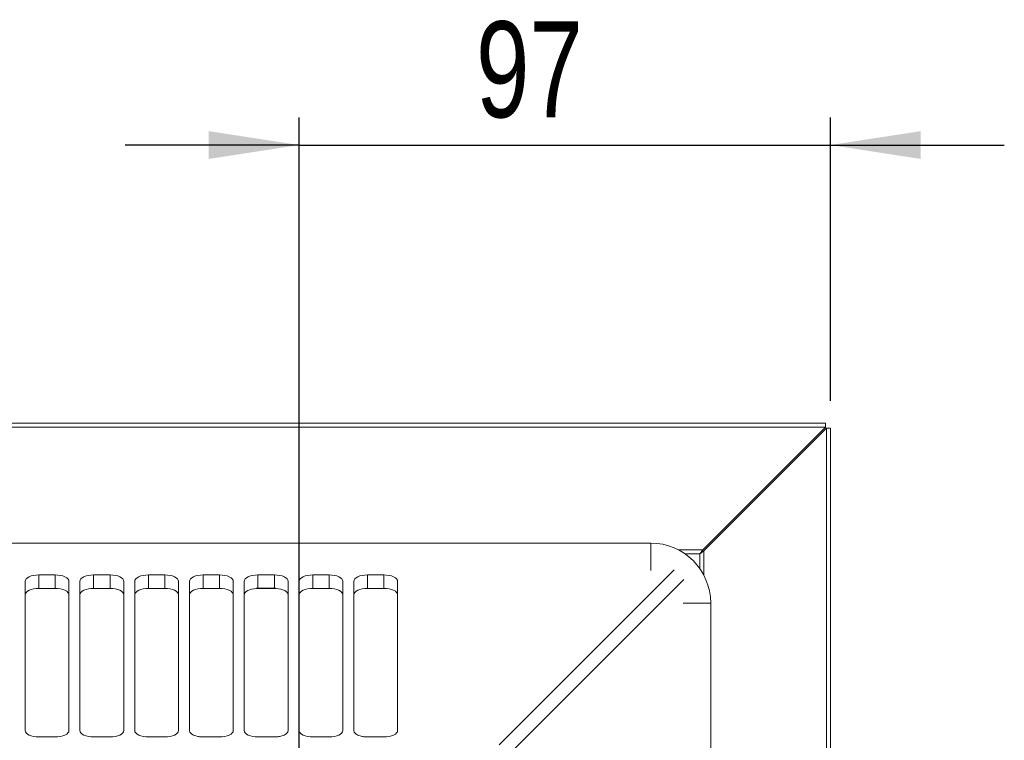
# Model space of a CAD drawing. Header units: millimetres. Extents: x 35 to 1425, y 109 to 972.
# Tile 34 of 34: x 1245 to 1425, y 768 to 899. Entities that reach past the tile are written whole.
import ezdxf

# ---------------------------------------------------------------- set-up
doc = ezdxf.new("R2010")
doc.units = ezdxf.units.MM
doc.header["$LTSCALE"] = 5
doc.layers.add('AA', color=7, linetype='Continuous')
doc.styles.add('SLDTEXTSTYLE1', font='TXT', dxfattribs={"width": 0.75})
doc.dimstyles.new('SLDDIMSTYLE2', dxfattribs={"dimtxt": 17.5, "dimasz": 16.51, "dimexe": 0, "dimexo": 0.0625, "dimgap": 4.375, "dimtad": 1, "dimrnd": 1e-09, "dimzin": 12, "dimdsep": 46, "dimtxsty": 'SLDTEXTSTYLE1', "dimsah": 1, "dimcen": 0.09, "dimadec": 0, "dimazin": 3, "dimtfac": 1, "dimtmove": 0, "dimatfit": 0, "dimfxl": 1, "dimfrac": 2, "dimtolj": 1, "dimtzin": 12, "dimarcsym": 0})

# ---------------------------------------------------------------- blocks, each defined once
blk = doc.blocks.new('*D8')
at = {"layer": 'AA', "color": 7}
for p, q in [((1295.93, 699.9), (1295.93, 881.46)), ((1392.93, 829.82), (1392.93, 881.46)), ((1295.93, 876.46), (1264.18, 876.46)), ((1295.93, 876.46), (1392.93, 876.46)), ((1392.93, 876.46), (1424.68, 876.46))]:
    blk.add_line(p, q, dxfattribs=at)
for points in [[(1295.93, 876.46), (1279.42, 879), (1279.42, 873.92)], [(1392.93, 876.46), (1409.44, 873.92), (1409.44, 879)]]:
    blk.add_solid(points, dxfattribs=at)
at = {"layer": 'AA', "color": 7, "insert": (1328.23, 899.02, 7.79), "char_height": 17.5, "attachment_point": 1, "style": 'SLDTEXTSTYLE1'}
blk.add_mtext('97', dxfattribs=at)

msp = doc.modelspace()

# ---------------------------------------------------------------- linework, layer by layer
at = {"color": 7, "linetype": 'Continuous', "lineweight": 15}
for p, q in [((957.814, 825.707), (1392.046, 825.707)), ((1392.046, 825.707), (1392.046, 824.999)), ((957.814, 824.999), (1392.046, 824.999)), ((1392.046, 824.999), (1369.632, 802.585)), ((1369.809, 802.408), (1392.223, 824.823)), ((1392.223, 824.823), (1392.223, 390.59)), ((1392.93, 824.823), (1392.223, 824.823)), ((1392.93, 824.823), (1392.93, 390.59)), ((1245.93, 769.649), (1245.93, 796.869)), ((1248.43, 798.042), (1251.43, 798.042)), ((1248.43, 798.042), (1248.43, 795.57)), ((1251.43, 795.57), (1251.43, 798.042)), ((1253.93, 796.869), (1253.93, 769.649)), ((1255.93, 769.649), (1255.93, 796.869)), ((1258.43, 798.042), (1261.43, 798.042)), ((1258.43, 798.042), (1258.43, 795.57)), ((1261.43, 795.57), (1261.43, 798.042)), ((1263.93, 796.869), (1263.93, 769.649)), ((1265.93, 769.649), (1265.93, 796.869)), ((1268.43, 798.042), (1271.43, 798.042)), ((1268.43, 798.042), (1268.43, 795.57)), ((1271.43, 795.57), (1271.43, 798.042)), ((1273.93, 796.869), (1273.93, 769.649)), ((1275.93, 769.649), (1275.93, 796.869)), ((1278.43, 798.042), (1281.43, 798.042)), ((1278.43, 798.042), (1278.43, 795.57)), ((1281.43, 795.57), (1281.43, 798.042)), ((1283.93, 796.869), (1283.93, 769.649)), ((1285.93, 769.649), (1285.93, 796.869)), ((1288.43, 798.042), (1291.43, 798.042)), ((1288.43, 798.042), (1288.43, 795.606)), ((1291.43, 795.606), (1291.43, 798.042)), ((1293.93, 796.869), (1293.93, 769.649)), ((1295.93, 769.649), (1295.93, 796.869)), ((1303.93, 796.869), (1303.93, 769.649)), ((1305.93, 769.649), (1305.93, 796.869)), ((1308.43, 798.042), (1311.43, 798.042)), ((1308.43, 798.042), (1308.43, 795.57)), ((1311.43, 795.57), (1311.43, 798.042)), ((1313.93, 796.869), (1313.93, 769.649)), ((1371.074, 422.507), (1371.074, 792.907))]:
    msp.add_line(p, q, dxfattribs=at)
at = {"color": 144, "linetype": 'Continuous', "lineweight": 0}
for p, q in [((1360.13, 803.851), (989.73, 803.851)), ((1298.43, 798.042), (1301.43, 798.042)), ((1298.43, 798.042), (1298.43, 795.57)), ((1301.43, 795.57), (1301.43, 798.042)), ((1251.757, 795.56), (1248.103, 795.56)), ((1248.43, 795.57), (1251.43, 795.57)), ((1261.757, 795.56), (1258.103, 795.56)), ((1258.43, 795.57), (1261.43, 795.57)), ((1271.757, 795.56), (1268.103, 795.56)), ((1268.43, 795.57), (1271.43, 795.57)), ((1281.757, 795.56), (1278.103, 795.56)), ((1278.43, 795.57), (1281.43, 795.57)), ((1291.757, 795.56), (1288.103, 795.56)), ((1288.43, 795.606), (1291.43, 795.606)), ((1301.757, 795.56), (1298.103, 795.56)), ((1311.757, 795.56), (1308.103, 795.56)), ((1308.43, 795.57), (1311.43, 795.57)), ((1251.43, 768.475), (1248.43, 768.475)), ((1261.43, 768.475), (1258.43, 768.475)), ((1271.43, 768.475), (1268.43, 768.475)), ((1281.43, 768.475), (1278.43, 768.475)), ((1291.43, 768.475), (1288.43, 768.475)), ((1301.43, 768.475), (1298.43, 768.475)), ((1311.43, 768.475), (1308.43, 768.475))]:
    msp.add_line(p, q, dxfattribs=at)
at = {"color": 8, "linetype": 'Continuous', "lineweight": 15}
for p, q in [((1360.13, 803.851), (1360.13, 798.838)), ((1369.632, 802.585), (1365.239, 802.585)), ((1369.102, 801.878), (1366.398, 801.878)), ((1369.102, 799.175), (1369.102, 801.878)), ((1369.809, 798.015), (1369.809, 802.408)), ((1332.478, 767.021), (1364.401, 798.943)), ((1334.244, 765.255), (1366.167, 797.177)), ((1371.074, 792.907), (1366.061, 792.907))]:
    msp.add_line(p, q, dxfattribs=at)
at = {"color": 7, "linetype": 'Continuous', "lineweight": 15, "flags": 128}
for points in [[(1245.93, 796.869), (1245.978, 797.098), (1246.12, 797.318), (1246.351, 797.521), (1246.662, 797.699), (1247.041, 797.845), (1247.473, 797.953), (1247.942, 798.02), (1248.43, 798.042)], [(1251.43, 798.042), (1251.918, 798.02), (1252.387, 797.953), (1252.819, 797.845), (1253.198, 797.699), (1253.509, 797.521), (1253.74, 797.318), (1253.882, 797.098), (1253.93, 796.869)], [(1255.93, 796.869), (1255.978, 797.098), (1256.12, 797.318), (1256.351, 797.521), (1256.662, 797.699), (1257.041, 797.845), (1257.473, 797.953), (1257.942, 798.02), (1258.43, 798.042)], [(1261.43, 798.042), (1261.918, 798.02), (1262.387, 797.953), (1262.819, 797.845), (1263.198, 797.699), (1263.509, 797.521), (1263.74, 797.318), (1263.882, 797.098), (1263.93, 796.869)], [(1265.93, 796.869), (1265.978, 797.098), (1266.12, 797.318), (1266.351, 797.521), (1266.662, 797.699), (1267.041, 797.845), (1267.473, 797.953), (1267.942, 798.02), (1268.43, 798.042)], [(1271.43, 798.042), (1271.918, 798.02), (1272.387, 797.953), (1272.819, 797.845), (1273.198, 797.699), (1273.509, 797.521), (1273.74, 797.318), (1273.882, 797.098), (1273.93, 796.869)], [(1275.93, 796.869), (1275.978, 797.098), (1276.12, 797.318), (1276.351, 797.521), (1276.662, 797.699), (1277.041, 797.845), (1277.473, 797.953), (1277.942, 798.02), (1278.43, 798.042)], [(1281.43, 798.042), (1281.918, 798.02), (1282.387, 797.953), (1282.819, 797.845), (1283.198, 797.699), (1283.509, 797.521), (1283.74, 797.318), (1283.882, 797.098), (1283.93, 796.869)], [(1285.93, 796.869), (1285.978, 797.098), (1286.12, 797.318), (1286.351, 797.521), (1286.662, 797.699), (1287.041, 797.845), (1287.473, 797.953), (1287.942, 798.02), (1288.43, 798.042)], [(1291.43, 798.042), (1291.918, 798.02), (1292.387, 797.953), (1292.819, 797.845), (1293.198, 797.699), (1293.509, 797.521), (1293.74, 797.318), (1293.882, 797.098), (1293.93, 796.869)], [(1295.93, 796.869), (1295.978, 797.098), (1296.12, 797.318), (1296.351, 797.521), (1296.662, 797.699), (1297.041, 797.845), (1297.473, 797.953), (1297.942, 798.02), (1298.43, 798.042)], [(1301.43, 798.042), (1301.918, 798.02), (1302.387, 797.953), (1302.819, 797.845), (1303.198, 797.699), (1303.509, 797.521), (1303.74, 797.318), (1303.882, 797.098), (1303.93, 796.869)], [(1305.93, 796.869), (1305.978, 797.098), (1306.12, 797.318), (1306.351, 797.521), (1306.662, 797.699), (1307.041, 797.845), (1307.473, 797.953), (1307.942, 798.02), (1308.43, 798.042)], [(1311.43, 798.042), (1311.918, 798.02), (1312.387, 797.953), (1312.819, 797.845), (1313.198, 797.699), (1313.509, 797.521), (1313.74, 797.318), (1313.882, 797.098), (1313.93, 796.869)], [(1248.43, 768.475), (1247.942, 768.498), (1247.473, 768.565), (1247.041, 768.673), (1246.662, 768.819), (1246.351, 768.997), (1246.12, 769.2), (1245.978, 769.42), (1245.93, 769.649)], [(1253.93, 769.649), (1253.882, 769.42), (1253.74, 769.2), (1253.509, 768.997), (1253.198, 768.819), (1252.819, 768.673), (1252.387, 768.565), (1251.918, 768.498), (1251.43, 768.475)], [(1263.93, 769.649), (1263.882, 769.42), (1263.74, 769.2), (1263.509, 768.997), (1263.198, 768.819), (1262.819, 768.673), (1262.387, 768.565), (1261.918, 768.498), (1261.43, 768.475)], [(1268.43, 768.475), (1267.942, 768.498), (1267.473, 768.565), (1267.041, 768.673), (1266.662, 768.819), (1266.351, 768.997), (1266.12, 769.2), (1265.978, 769.42), (1265.93, 769.649)], [(1273.93, 769.649), (1273.882, 769.42), (1273.74, 769.2), (1273.509, 768.997), (1273.198, 768.819), (1272.819, 768.673), (1272.387, 768.565), (1271.918, 768.498), (1271.43, 768.475)], [(1283.93, 769.649), (1283.882, 769.42), (1283.74, 769.2), (1283.509, 768.997), (1283.198, 768.819), (1282.819, 768.673), (1282.387, 768.565), (1281.918, 768.498), (1281.43, 768.475)], [(1288.43, 768.475), (1287.942, 768.498), (1287.473, 768.565), (1287.041, 768.673), (1286.662, 768.819), (1286.351, 768.997), (1286.12, 769.2), (1285.978, 769.42), (1285.93, 769.649)], [(1298.43, 768.475), (1297.942, 768.498), (1297.473, 768.565), (1297.041, 768.673), (1296.662, 768.819), (1296.351, 768.997), (1296.12, 769.2), (1295.978, 769.42), (1295.93, 769.649)], [(1303.93, 769.649), (1303.882, 769.42), (1303.74, 769.2), (1303.509, 768.997), (1303.198, 768.819), (1302.819, 768.673), (1302.387, 768.565), (1301.918, 768.498), (1301.43, 768.475)], [(1313.93, 769.649), (1313.882, 769.42), (1313.74, 769.2), (1313.509, 768.997), (1313.198, 768.819), (1312.819, 768.673), (1312.387, 768.565), (1311.918, 768.498), (1311.43, 768.475)]]:
    msp.add_lwpolyline(points, dxfattribs=at)
at = {"color": 144, "linetype": 'Continuous', "lineweight": 0, "flags": 128}
for points in [[(1248.43, 795.57), (1247.942, 795.548), (1247.473, 795.481), (1247.041, 795.372), (1246.662, 795.226), (1246.351, 795.049), (1246.12, 794.846), (1245.978, 794.625), (1245.93, 794.397)], [(1253.93, 794.397), (1253.882, 794.625), (1253.74, 794.846), (1253.509, 795.049), (1253.198, 795.226), (1252.819, 795.372), (1252.387, 795.481), (1251.918, 795.548), (1251.43, 795.57)], [(1258.43, 795.57), (1257.942, 795.548), (1257.473, 795.481), (1257.041, 795.372), (1256.662, 795.226), (1256.351, 795.049), (1256.12, 794.846), (1255.978, 794.625), (1255.93, 794.397)], [(1263.93, 794.397), (1263.882, 794.625), (1263.74, 794.846), (1263.509, 795.049), (1263.198, 795.226), (1262.819, 795.372), (1262.387, 795.481), (1261.918, 795.548), (1261.43, 795.57)], [(1268.43, 795.57), (1267.942, 795.548), (1267.473, 795.481), (1267.041, 795.372), (1266.662, 795.226), (1266.351, 795.049), (1266.12, 794.846), (1265.978, 794.625), (1265.93, 794.397)], [(1273.93, 794.397), (1273.882, 794.625), (1273.74, 794.846), (1273.509, 795.049), (1273.198, 795.226), (1272.819, 795.372), (1272.387, 795.481), (1271.918, 795.548), (1271.43, 795.57)], [(1278.43, 795.57), (1277.942, 795.548), (1277.473, 795.481), (1277.041, 795.372), (1276.662, 795.226), (1276.351, 795.049), (1276.12, 794.846), (1275.978, 794.625), (1275.93, 794.397)], [(1283.93, 794.397), (1283.882, 794.625), (1283.74, 794.846), (1283.509, 795.049), (1283.198, 795.226), (1282.819, 795.372), (1282.387, 795.481), (1281.918, 795.548), (1281.43, 795.57)], [(1288.103, 795.56), (1287.665, 795.514), (1287.251, 795.431), (1286.876, 795.316), (1286.55, 795.17), (1286.286, 795), (1286.09, 794.81), (1285.97, 794.607), (1285.93, 794.397)], [(1293.93, 794.397), (1293.89, 794.607), (1293.77, 794.81), (1293.575, 795), (1293.31, 795.17), (1292.985, 795.316), (1292.609, 795.431), (1292.195, 795.514), (1291.757, 795.56)], [(1298.43, 795.57), (1297.942, 795.548), (1297.473, 795.481), (1297.041, 795.372), (1296.662, 795.226), (1296.351, 795.049), (1296.12, 794.846), (1295.978, 794.625), (1295.93, 794.397)], [(1303.93, 794.397), (1303.882, 794.625), (1303.74, 794.846), (1303.509, 795.049), (1303.198, 795.226), (1302.819, 795.372), (1302.387, 795.481), (1301.918, 795.548), (1301.43, 795.57)], [(1308.43, 795.57), (1307.942, 795.548), (1307.473, 795.481), (1307.041, 795.372), (1306.662, 795.226), (1306.351, 795.049), (1306.12, 794.846), (1305.978, 794.625), (1305.93, 794.397)], [(1313.93, 794.397), (1313.882, 794.625), (1313.74, 794.846), (1313.509, 795.049), (1313.198, 795.226), (1312.819, 795.372), (1312.387, 795.481), (1311.918, 795.548), (1311.43, 795.57)], [(1258.43, 768.475), (1257.942, 768.498), (1257.473, 768.565), (1257.041, 768.673), (1256.662, 768.819), (1256.351, 768.997), (1256.12, 769.2), (1255.978, 769.42), (1255.93, 769.649)]]:
    msp.add_lwpolyline(points, dxfattribs=at)
at = {"color": 144, "linetype": 'Continuous', "lineweight": 0}
msp.add_arc((1360.13, 792.907), 10.944, 360, 90, dxfattribs=at)
for points, knots in [([(1369.632, 802.585), (1369.615, 802.563), (1369.581, 802.517), (1369.523, 802.44), (1369.459, 802.355), (1369.375, 802.243), (1369.256, 802.084), (1369.159, 801.954), (1369.102, 801.878)], [0, 0, 0, 0, 0.1096807, 0.2274102, 0.3533027, 0.4874515, 0.6999707, 1, 1, 1, 1]), ([(1288.43, 795.606), (1288.403, 795.605), (1288.348, 795.604), (1288.266, 795.595), (1288.184, 795.581), (1288.13, 795.567), (1288.103, 795.56)], [0, 0, 0, 0, 0.2473896, 0.4959067, 0.7464761, 1, 1, 1, 1]), ([(1291.757, 795.56), (1291.721, 795.569), (1291.649, 795.587), (1291.54, 795.603), (1291.467, 795.605), (1291.43, 795.606)], [0, 0, 0, 0, 0.3373334, 0.6699444, 1, 1, 1, 1]), ([(1278.43, 768.475), (1278.377, 768.476), (1278.272, 768.477), (1278.116, 768.484), (1277.961, 768.495), (1277.808, 768.511), (1277.658, 768.532), (1277.399, 768.576), (1277.047, 768.661), (1276.651, 768.813), (1276.325, 769), (1276.12, 769.187), (1276.002, 769.356), (1275.941, 769.501), (1275.934, 769.6), (1275.93, 769.649)], [0, 0, 0, 0, 0.0403177, 0.0803098, 0.1201341, 0.1599506, 0.1999192, 0.240198, 0.3700596, 0.5000577, 0.6299193, 0.7599174, 0.8400681, 0.9196688, 1, 1, 1, 1]), ([(1293.93, 769.649), (1293.929, 769.624), (1293.927, 769.575), (1293.912, 769.501), (1293.888, 769.429), (1293.854, 769.357), (1293.81, 769.286), (1293.716, 769.165), (1293.535, 769), (1293.21, 768.813), (1292.813, 768.661), (1292.415, 768.564), (1292.054, 768.509), (1291.745, 768.481), (1291.535, 768.477), (1291.43, 768.475)], [0, 0, 0, 0, 0.0403177, 0.0803098, 0.1201341, 0.1599506, 0.1999192, 0.240198, 0.3700596, 0.5000577, 0.6299193, 0.7599174, 0.8400681, 0.9196688, 1, 1, 1, 1]), ([(1308.43, 768.475), (1308.377, 768.476), (1308.272, 768.477), (1308.116, 768.484), (1307.961, 768.495), (1307.808, 768.511), (1307.658, 768.532), (1307.399, 768.576), (1307.047, 768.661), (1306.651, 768.813), (1306.325, 769), (1306.12, 769.187), (1306.002, 769.356), (1305.941, 769.501), (1305.934, 769.6), (1305.93, 769.649)], [0, 0, 0, 0, 0.0403177, 0.0803098, 0.1201341, 0.1599506, 0.1999192, 0.240198, 0.3700596, 0.5000577, 0.6299193, 0.7599174, 0.8400681, 0.9196688, 1, 1, 1, 1])]:
    msp.add_open_spline(points, degree=3, knots=knots, dxfattribs=at)
at = {"color": 7, "linetype": 'Continuous', "lineweight": 15}
msp.add_open_spline([(1369.102, 801.878), (1369.24, 801.982), (1369.377, 802.085), (1369.62, 802.267), (1369.725, 802.346), (1369.809, 802.408)], degree=3, knots=[0, 0, 0, 0, 0.5, 0.5, 1, 1, 1, 1], dxfattribs=at)

# ---------------------------------------------------------------- dimensions: what is measured, and where the dimension line sits
at = {"layer": 'AA', "color": 7}
dim = msp.add_linear_dim(base=(1392.93, 876.457), p1=(1295.93, 694.905), p2=(1392.93, 824.823), dimstyle='SLDDIMSTYLE2', dxfattribs=at)
dim.commit()
dim.dimension.update_dxf_attribs({"geometry": '*D8', "text_midpoint": (1348.274, 876.457), "dimtype": 160})

doc.saveas('drawing.dxf')
